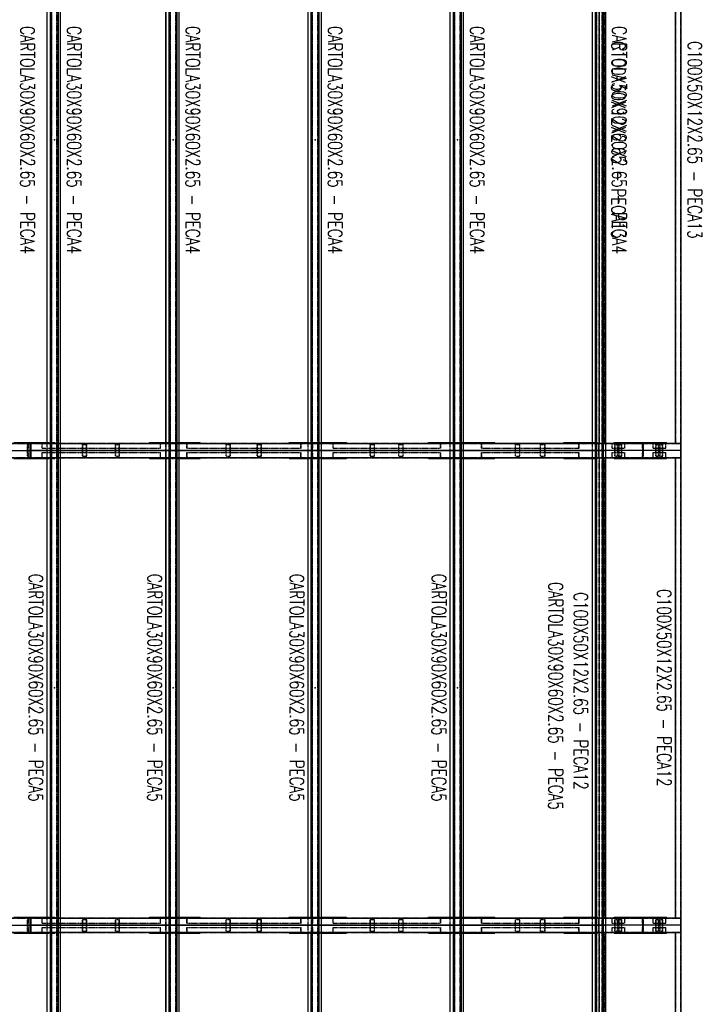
# Model space of a CAD drawing. Header units: feet. Extents: x -13577 to 173285, y -65833 to 34873.
# Tile 60 of 127: x 23670 to 29493, y 15581 to 23986. Entities that reach past the tile are written whole.
import ezdxf
from ezdxf.enums import TextEntityAlignment as Align

# ---------------------------------------------------------------- set-up
doc = ezdxf.new("R2010")
doc.units = ezdxf.units.FT
doc.header["$LTSCALE"] = 10
doc.header["$MEASUREMENT"] = 0
doc.linetypes.add('HIDDEN', pattern=[0.375, 0.25, -0.125])
doc.layers.get('0').update_dxf_attribs({"linetype": 'CONTINUOUS'})
for name, color, linetype in [('FORIR', 4, 'CONTINUOUS'), ('G', 3, 'CONTINUOUS'), ('TR', 6, 'HIDDEN'), ('TXT1', 7, 'CONTINUOUS')]:
    doc.layers.add(name, color=color, linetype=linetype)
doc.styles.add('1', font='romans.shx', dxfattribs={"width": 0.7, "height": 50})

# ---------------------------------------------------------------- blocks, each defined once
blk = doc.blocks.new('3D_INFOM')
blk.add_point((0, 0))
at = {"layer": 'FORIR', "flags": 1}
for tag, p in [('MARK', (7.55, -4.31)), ('NUM_DIS', (7.55, -11.68)), ('NOT_PEZ', (45.73, -11.68)), ('QTA_PEZ', (7.55, -18.55)), ('TIP_PEZ', (45.73, -18.55)), ('TRA_PEZ', (7.55, -26.33)), ('COS_PEZ', (45.73, -26.33)), ('DES_PEZ', (7.55, -33.75))]:
    blk.add_attdef(tag, p, '', height=5, dxfattribs=at)

msp = doc.modelspace()

# ---------------------------------------------------------------- linework, layer by layer
for p, q in [((18913.2, 20308.7), (23763.2, 20308.7)), ((18913.2, 20308.7), (23763.2, 20308.7)), ((22550.7, 20308.7), (23763.2, 20308.7)), ((23763.2, 20308.7), (24975.7, 20308.7)), ((23763.2, 20308.7), (23763.2, 20308.7)), ((23763.2, 20308.7), (28613.2, 20308.7)), ((28613.2, 20308.7), (23763.2, 20308.7)), ((24975.7, 20308.7), (26188.2, 20308.7)), ((24975.7, 20308.7), (24975.7, 20308.7)), ((26188.2, 20308.7), (27400.7, 20308.7)), ((26188.2, 20308.7), (26188.2, 20308.7)), ((27400.7, 20308.7), (28613.2, 20308.7)), ((27400.7, 20308.7), (27400.7, 20308.7)), ((28963.2, 20308.7), (28613.2, 20308.7)), ((29313.2, 20308.7), (28613.2, 20308.7)), ((29313.2, 20308.7), (28613.2, 20308.7)), ((28963.2, 20308.7), (28963.2, 20308.7)), ((29313.2, 20308.7), (28963.2, 20308.7)), ((18913.2, 16256.2), (23763.2, 16256.2)), ((18913.2, 16256.2), (23763.2, 16256.2)), ((22550.7, 16256.2), (23763.2, 16256.2)), ((23763.2, 16256.2), (24975.7, 16256.2)), ((23763.2, 16256.2), (23763.2, 16256.2)), ((23763.2, 16256.2), (28613.2, 16256.2)), ((28613.2, 16256.2), (23763.2, 16256.2)), ((24975.7, 16256.2), (26188.2, 16256.2)), ((24975.7, 16256.2), (24975.7, 16256.2)), ((26188.2, 16256.2), (27400.7, 16256.2)), ((26188.2, 16256.2), (26188.2, 16256.2)), ((27400.7, 16256.2), (28613.2, 16256.2)), ((27400.7, 16256.2), (27400.7, 16256.2)), ((28963.2, 16256.2), (28613.2, 16256.2)), ((29313.2, 16256.2), (28613.2, 16256.2)), ((29313.2, 16256.2), (28613.2, 16256.2)), ((28963.2, 16256.2), (28963.2, 16256.2)), ((29313.2, 16256.2), (28963.2, 16256.2))]:
    msp.add_line(p, q)
at = {"layer": 'G'}
for p, q in [((23940.4, 741.2), (23940.4, 31693.7)), ((24000.1, 741.2), (24000.1, 31693.7)), ((24953.8, 741.2), (24953.8, 31693.7)), ((25013.5, 741.2), (25013.5, 31693.7)), ((26166.3, 741.2), (26166.3, 31693.7)), ((26226, 741.2), (26226, 31693.7)), ((27378.8, 741.2), (27378.8, 31693.7)), ((27438.5, 741.2), (27438.5, 31693.7)), ((28591.3, 741.2), (28591.3, 31693.7)), ((28651, 741.2), (28651, 31693.7)), ((28669.2, 741.2), (28669.2, 31693.7)), ((29313.2, 678.7), (29313.2, 31756.2)), ((23904.6, 20371.2), (23904.6, 25546.2)), ((23904.9, 20371.2), (23904.9, 25546.2)), ((23931.7, 20371.2), (23931.7, 25546.2)), ((24018.2, 20371.2), (24018.2, 25546.2)), ((24918.1, 20371.2), (24918.1, 25546.2)), ((24918.4, 20371.2), (24918.4, 25546.2)), ((24945.2, 20371.2), (24945.2, 25546.2)), ((25031.7, 20371.2), (25031.7, 25546.2)), ((26130.6, 20371.2), (26130.6, 25546.2)), ((26130.9, 20371.2), (26130.9, 25546.2)), ((26157.7, 20371.2), (26157.7, 25546.2)), ((26244.2, 20371.2), (26244.2, 25546.2)), ((27343.1, 20371.2), (27343.1, 25546.2)), ((27343.4, 20371.2), (27343.4, 25546.2)), ((27370.2, 20371.2), (27370.2, 25546.2)), ((27456.7, 20371.2), (27456.7, 25546.2)), ((28555.6, 20371.2), (28555.6, 25546.2)), ((28555.9, 20371.2), (28555.9, 25546.2)), ((28582.7, 20371.2), (28582.7, 25546.2)), ((29263.2, 20368.2), (29263.2, 25549.3)), ((23619.9, 20376.2), (23904.6, 20376.2)), ((23758.3, 20246.2), (23758.3, 20371.2)), ((23758.3, 20371.2), (23768.2, 20371.2)), ((23758.6, 20368.2), (23767.9, 20368.2)), ((23758.6, 20249.2), (23758.6, 20368.2)), ((23758.6, 20368), (23767.9, 20368)), ((23763.2, 20368.2), (23763.2, 20376.2)), ((23763.2, 20249.4), (23763.2, 20368)), ((23767.9, 20249.2), (23767.9, 20368.2)), ((23768.2, 20246.2), (23768.2, 20371.2)), ((24776.2, 20371.2), (24776.2, 20376.2)), ((24776.2, 20376.2), (24918.1, 20376.2)), ((24791.1, 20371.2), (24791.1, 20376.2)), ((25031.7, 20376.2), (25210.7, 20376.2)), ((25210.7, 20371.2), (25210.7, 20376.2)), ((25969.9, 20371.2), (25969.9, 20376.2)), ((25969.9, 20376.2), (26130.6, 20376.2)), ((25984.9, 20371.2), (25984.9, 20376.2)), ((26244.2, 20376.2), (26457.6, 20376.2)), ((26457.6, 20371.2), (26457.6, 20376.2)), ((27157.3, 20371.2), (27157.3, 20376.2)), ((27157.3, 20376.2), (27343.1, 20376.2)), ((27172.2, 20371.2), (27172.2, 20376.2)), ((27438.5, 20371.2), (28613.2, 20371.2)), ((27456.7, 20376.2), (27723.9, 20376.2)), ((27723.9, 20371.2), (27723.9, 20376.2)), ((28310.4, 20371.2), (28310.4, 20376.2)), ((28310.4, 20376.2), (28555.6, 20376.2)), ((28325.4, 20371.2), (28325.4, 20376.2)), ((28669.2, 20371.2), (29313.2, 20371.2)), ((28740.2, 20371.2), (28740.2, 20376.2)), ((28740.2, 20376.2), (29186.2, 20376.2)), ((28990.2, 20371.2), (28990.2, 20376.2)), ((29186.2, 20371.2), (29186.2, 20376.2)), ((29263.2, 20368.2), (29310.2, 20368.2)), ((29310.2, 20249.2), (29310.2, 20368.2)), ((23931.7, 20308.7), (24000.1, 20308.7)), ((24945.2, 20308.7), (25013.5, 20308.7)), ((26157.7, 20308.7), (26226, 20308.7)), ((27370.2, 20308.7), (27438.5, 20308.7)), ((28582.7, 20308.7), (28669.2, 20308.7)), ((23619.9, 20241.2), (23904.6, 20241.2)), ((23758.3, 20246.2), (23768.2, 20246.2)), ((23758.6, 20249.4), (23767.9, 20249.4)), ((23758.6, 20249.2), (23767.9, 20249.2)), ((23763.2, 20241.2), (23763.2, 20249.2)), ((23904.6, 16318.7), (23904.6, 20246.2)), ((23904.9, 16318.7), (23904.9, 20246.2)), ((23931.7, 16318.7), (23931.7, 20246.2)), ((24018.2, 16318.7), (24018.2, 20246.2)), ((24776.2, 20241.2), (24776.2, 20246.2)), ((24776.2, 20241.2), (24918.1, 20241.2)), ((24791.1, 20241.2), (24791.1, 20246.2)), ((24918.1, 16318.7), (24918.1, 20246.2)), ((24918.4, 16318.7), (24918.4, 20246.2)), ((24945.2, 16318.7), (24945.2, 20246.2)), ((25031.7, 16318.7), (25031.7, 20246.2)), ((25031.7, 20241.2), (25210.7, 20241.2)), ((25210.7, 20241.2), (25210.7, 20246.2)), ((25969.9, 20241.2), (25969.9, 20246.2)), ((25969.9, 20241.2), (26130.6, 20241.2)), ((25984.9, 20241.2), (25984.9, 20246.2)), ((26130.6, 16318.7), (26130.6, 20246.2)), ((26130.9, 16318.7), (26130.9, 20246.2)), ((26157.7, 16318.7), (26157.7, 20246.2)), ((26244.2, 16318.7), (26244.2, 20246.2)), ((26244.2, 20241.2), (26457.6, 20241.2)), ((26457.6, 20241.2), (26457.6, 20246.2)), ((27157.3, 20241.2), (27157.3, 20246.2)), ((27157.3, 20241.2), (27343.1, 20241.2)), ((27172.2, 20241.2), (27172.2, 20246.2)), ((27343.1, 16318.7), (27343.1, 20246.2)), ((27343.4, 16318.7), (27343.4, 20246.2)), ((27370.2, 16318.7), (27370.2, 20246.2)), ((27438.5, 20246.2), (28613.2, 20246.2)), ((27456.7, 16318.7), (27456.7, 20246.2)), ((27456.7, 20241.2), (27723.9, 20241.2)), ((27723.9, 20241.2), (27723.9, 20246.2)), ((28310.4, 20241.2), (28310.4, 20246.2)), ((28310.4, 20241.2), (28555.6, 20241.2)), ((28325.4, 20241.2), (28325.4, 20246.2)), ((28555.6, 16318.7), (28555.6, 20246.2)), ((28555.9, 16318.7), (28555.9, 20246.2)), ((28582.7, 16318.7), (28582.7, 20246.2)), ((28669.2, 20246.2), (29313.2, 20246.2)), ((28740.2, 20241.2), (28740.2, 20246.2)), ((28740.2, 20241.2), (29186.2, 20241.2)), ((28990.2, 20241.2), (28990.2, 20246.2)), ((29186.2, 20241.2), (29186.2, 20246.2)), ((29263.2, 16315.7), (29263.2, 20249.2)), ((29263.2, 20249.2), (29310.2, 20249.2)), ((23619.9, 16323.7), (23904.6, 16323.7)), ((23758.3, 16193.7), (23758.3, 16318.7)), ((23758.3, 16318.7), (23768.2, 16318.7)), ((23758.6, 16315.7), (23767.9, 16315.7)), ((23758.6, 16196.7), (23758.6, 16315.7)), ((23758.6, 16315.5), (23767.9, 16315.5)), ((23763.2, 16315.7), (23763.2, 16323.7)), ((23763.2, 16196.9), (23763.2, 16315.5)), ((23767.9, 16196.7), (23767.9, 16315.7)), ((23768.2, 16193.7), (23768.2, 16318.7)), ((24776.2, 16318.7), (24776.2, 16323.7)), ((24776.2, 16323.7), (24918.1, 16323.7)), ((24791.1, 16318.7), (24791.1, 16323.7)), ((25031.7, 16323.7), (25210.7, 16323.7)), ((25210.7, 16318.7), (25210.7, 16323.7)), ((25969.9, 16318.7), (25969.9, 16323.7)), ((25969.9, 16323.7), (26130.6, 16323.7)), ((25984.9, 16318.7), (25984.9, 16323.7)), ((26244.2, 16323.7), (26457.6, 16323.7)), ((26457.6, 16318.7), (26457.6, 16323.7)), ((27157.3, 16318.7), (27157.3, 16323.7)), ((27157.3, 16323.7), (27343.1, 16323.7)), ((27172.2, 16318.7), (27172.2, 16323.7)), ((27438.5, 16318.7), (28613.2, 16318.7)), ((27456.7, 16323.7), (27723.9, 16323.7)), ((27723.9, 16318.7), (27723.9, 16323.7)), ((28310.4, 16318.7), (28310.4, 16323.7)), ((28310.4, 16323.7), (28555.6, 16323.7)), ((28325.4, 16318.7), (28325.4, 16323.7)), ((28669.2, 16318.7), (29313.2, 16318.7)), ((28740.2, 16318.7), (28740.2, 16323.7)), ((28740.2, 16323.7), (29186.2, 16323.7)), ((28990.2, 16318.7), (28990.2, 16323.7)), ((29186.2, 16318.7), (29186.2, 16323.7)), ((29263.2, 16315.7), (29310.2, 16315.7)), ((29310.2, 16196.7), (29310.2, 16315.7)), ((23931.7, 16256.2), (24000.1, 16256.2)), ((24945.2, 16256.2), (25013.5, 16256.2)), ((26157.7, 16256.2), (26226, 16256.2)), ((27370.2, 16256.2), (27438.5, 16256.2)), ((28582.7, 16256.2), (28669.2, 16256.2)), ((23619.9, 16188.7), (23904.6, 16188.7)), ((23758.3, 16193.7), (23768.2, 16193.7)), ((23758.6, 16196.9), (23767.9, 16196.9)), ((23758.6, 16196.7), (23767.9, 16196.7)), ((23763.2, 16188.7), (23763.2, 16196.7)), ((23904.6, 12341.2), (23904.6, 16193.7)), ((23904.9, 12341.2), (23904.9, 16193.7)), ((23931.7, 12341.2), (23931.7, 16193.7)), ((24018.2, 12341.2), (24018.2, 16193.7)), ((24776.2, 16188.7), (24776.2, 16193.7)), ((24776.2, 16188.7), (24918.1, 16188.7)), ((24791.1, 16188.7), (24791.1, 16193.7)), ((24918.1, 12341.2), (24918.1, 16193.7)), ((24918.4, 12341.2), (24918.4, 16193.7)), ((24945.2, 12341.2), (24945.2, 16193.7)), ((25031.7, 12341.2), (25031.7, 16193.7)), ((25031.7, 16188.7), (25210.7, 16188.7)), ((25210.7, 16188.7), (25210.7, 16193.7)), ((25969.9, 16188.7), (25969.9, 16193.7)), ((25969.9, 16188.7), (26130.6, 16188.7)), ((25984.9, 16188.7), (25984.9, 16193.7)), ((26130.6, 12341.2), (26130.6, 16193.7)), ((26130.9, 12341.2), (26130.9, 16193.7)), ((26157.7, 12341.2), (26157.7, 16193.7)), ((26244.2, 12341.2), (26244.2, 16193.7)), ((26244.2, 16188.7), (26457.6, 16188.7)), ((26457.6, 16188.7), (26457.6, 16193.7)), ((27157.3, 16188.7), (27157.3, 16193.7)), ((27157.3, 16188.7), (27343.1, 16188.7)), ((27172.2, 16188.7), (27172.2, 16193.7)), ((27343.1, 12341.2), (27343.1, 16193.7)), ((27343.4, 12341.2), (27343.4, 16193.7)), ((27370.2, 12341.2), (27370.2, 16193.7)), ((27438.5, 16193.7), (28613.2, 16193.7)), ((27456.7, 12341.2), (27456.7, 16193.7)), ((27456.7, 16188.7), (27723.9, 16188.7)), ((27723.9, 16188.7), (27723.9, 16193.7)), ((28310.4, 16188.7), (28310.4, 16193.7)), ((28310.4, 16188.7), (28555.6, 16188.7)), ((28325.4, 16188.7), (28325.4, 16193.7)), ((28555.6, 12341.2), (28555.6, 16193.7)), ((28555.9, 12341.2), (28555.9, 16193.7)), ((28582.7, 12341.2), (28582.7, 16193.7)), ((28669.2, 16193.7), (29313.2, 16193.7)), ((28740.2, 16188.7), (28740.2, 16193.7)), ((28740.2, 16188.7), (29186.2, 16188.7)), ((28990.2, 16188.7), (28990.2, 16193.7)), ((29186.2, 16188.7), (29186.2, 16193.7)), ((29263.2, 12338.2), (29263.2, 16196.7)), ((29263.2, 16196.7), (29310.2, 16196.7))]:
    msp.add_line(p, q, dxfattribs=at)
at = {"layer": 'TR'}
for p, q in [((23934.4, 741.2), (23934.4, 31693.7)), ((23943.1, 741.2), (23943.1, 31693.7)), ((23988.1, 741.2), (23988.1, 31693.7)), ((23991.4, 741.2), (23991.4, 31693.7)), ((23996.7, 741.2), (23996.7, 31693.7)), ((24017.9, 741.2), (24017.9, 31693.7)), ((24947.9, 741.2), (24947.9, 31693.7)), ((24956.6, 741.2), (24956.6, 31693.7)), ((25001.6, 741.2), (25001.6, 31693.7)), ((25004.9, 741.2), (25004.9, 31693.7)), ((25010.2, 741.2), (25010.2, 31693.7)), ((25031.4, 741.2), (25031.4, 31693.7)), ((26160.4, 741.2), (26160.4, 31693.7)), ((26169.1, 741.2), (26169.1, 31693.7)), ((26214.1, 741.2), (26214.1, 31693.7)), ((26217.4, 741.2), (26217.4, 31693.7)), ((26222.7, 741.2), (26222.7, 31693.7)), ((26243.9, 741.2), (26243.9, 31693.7)), ((27372.9, 741.2), (27372.9, 31693.7)), ((27381.6, 741.2), (27381.6, 31693.7)), ((27426.6, 741.2), (27426.6, 31693.7)), ((27429.9, 741.2), (27429.9, 31693.7)), ((27435.2, 741.2), (27435.2, 31693.7)), ((27456.4, 741.2), (27456.4, 31693.7)), ((28585.4, 741.2), (28585.4, 31693.7)), ((28594.1, 741.2), (28594.1, 31693.7)), ((28613.2, 741.2), (28613.2, 31693.7)), ((28639.1, 741.2), (28639.1, 31693.7)), ((28642.4, 741.2), (28642.4, 31693.7)), ((28647.7, 741.2), (28647.7, 31693.7)), ((28668.9, 741.2), (28668.9, 31693.7)), ((28615.9, 20371.2), (28615.9, 25546.2)), ((28660.6, 20371.2), (28660.6, 25546.2)), ((28663.2, 20371.2), (28663.2, 25546.2)), ((29265.9, 20371.2), (29265.9, 25546.2)), ((29310.6, 20371.2), (29310.6, 25546.2)), ((18263.2, 20368.2), (23758.6, 20368.2)), ((20085.9, 20371.2), (23758.3, 20371.2)), ((23736.2, 20371.2), (23736.2, 20376.2)), ((23736.2, 20258.7), (23736.2, 20358.7)), ((23736.2, 20358.7), (23741.2, 20358.7)), ((23741.2, 20246.2), (23741.2, 20371.2)), ((23744.4, 20368), (23758.6, 20368)), ((23744.4, 20327.2), (23744.4, 20368)), ((23763.2, 20368), (23763.2, 20368.2)), ((23767.9, 20368.2), (29263.2, 20368.2)), ((23767.9, 20368), (23785.2, 20368)), ((23768.2, 20371.2), (27438.5, 20371.2)), ((23785.2, 20368), (23785.2, 20371.2)), ((23790.2, 20371.2), (23790.2, 20376.2)), ((23861.1, 20327.2), (23861.1, 20371.2)), ((23862.8, 20368), (24894, 20368)), ((23862.8, 20327.2), (23862.8, 20368)), ((23884.6, 20368), (23884.6, 20371.2)), ((23904.6, 20376.2), (23974.2, 20376.2)), ((23904.6, 20246.2), (23904.6, 20371.2)), ((23904.9, 20246.2), (23904.9, 20371.2)), ((23912.5, 20371.2), (23912.5, 20376.2)), ((23915.5, 20371.2), (23915.5, 20376.2)), ((23931.7, 20246.2), (23931.7, 20371.2)), ((23974.2, 20371.2), (23974.2, 20376.2)), ((24018.2, 20246.2), (24018.2, 20371.2)), ((24206.2, 20258.7), (24206.2, 20358.7)), ((24206.2, 20358.7), (24242.7, 20358.7)), ((24208.9, 20258.7), (24208.9, 20358.7)), ((24240.1, 20258.7), (24240.1, 20358.7)), ((24242.7, 20258.7), (24242.7, 20358.7)), ((24486.3, 20258.7), (24486.3, 20358.7)), ((24486.3, 20358.7), (24522.8, 20358.7)), ((24489, 20258.7), (24489, 20358.7)), ((24520.1, 20258.7), (24520.1, 20358.7)), ((24522.8, 20258.7), (24522.8, 20358.7)), ((24870.6, 20327.2), (24870.6, 20371.2)), ((24872.3, 20327.2), (24872.3, 20368)), ((24894, 20368), (24894, 20371.2)), ((24918.1, 20376.2), (25031.7, 20376.2)), ((24918.1, 20246.2), (24918.1, 20371.2)), ((24918.4, 20246.2), (24918.4, 20371.2)), ((24945.2, 20246.2), (24945.2, 20371.2)), ((24945.7, 20371.2), (24945.7, 20376.2)), ((24948.7, 20258.7), (24948.7, 20358.7)), ((24948.7, 20358.7), (24953.7, 20358.7)), ((24953.7, 20246.2), (24953.7, 20371.2)), ((24956.9, 20368), (24997.7, 20368)), ((24956.9, 20327.2), (24956.9, 20368)), ((24997.7, 20368), (24997.7, 20371.2)), ((25005.1, 20371.2), (25005.1, 20376.2)), ((25020, 20371.2), (25020, 20376.2)), ((25031.7, 20246.2), (25031.7, 20371.2)), ((25096.7, 20327.2), (25096.7, 20371.2)), ((25098.2, 20368), (26089.3, 20368)), ((25098.2, 20327.2), (25098.2, 20368)), ((25117.3, 20368), (25117.3, 20371.2)), ((25430.2, 20258.7), (25430.2, 20358.7)), ((25430.2, 20358.7), (25467.8, 20358.7)), ((25432.5, 20258.7), (25432.5, 20358.7)), ((25465.5, 20258.7), (25465.5, 20358.7)), ((25467.8, 20258.7), (25467.8, 20358.7)), ((25695.2, 20258.7), (25695.2, 20358.7)), ((25695.2, 20358.7), (25732.9, 20358.7)), ((25697.6, 20258.7), (25697.6, 20358.7)), ((25730.6, 20258.7), (25730.6, 20358.7)), ((25732.9, 20258.7), (25732.9, 20358.7)), ((26068.7, 20327.2), (26068.7, 20371.2)), ((26070.2, 20327.2), (26070.2, 20368)), ((26089.3, 20368), (26089.3, 20371.2)), ((26130.6, 20376.2), (26244.2, 20376.2)), ((26130.6, 20246.2), (26130.6, 20371.2)), ((26130.9, 20246.2), (26130.9, 20371.2)), ((26161.2, 20258.7), (26161.2, 20358.7)), ((26161.2, 20358.7), (26166.2, 20358.7)), ((26166.2, 20246.2), (26166.2, 20371.2)), ((26169.4, 20327.2), (26169.4, 20368)), ((26169.4, 20368), (26210.2, 20368)), ((26210.2, 20368), (26210.2, 20371.2)), ((26218.7, 20371.2), (26218.7, 20376.2)), ((26233.6, 20371.2), (26233.6, 20376.2)), ((26244.2, 20246.2), (26244.2, 20371.2)), ((26343.4, 20327.2), (26343.4, 20371.2)), ((26344.6, 20368), (27277.6, 20368)), ((26344.6, 20327.2), (26344.6, 20368)), ((26360.7, 20368), (26360.7, 20371.2)), ((26659.3, 20258.7), (26659.3, 20358.7)), ((26659.3, 20358.7), (26698, 20358.7)), ((26661.2, 20258.7), (26661.2, 20358.7)), ((26696, 20258.7), (26696, 20358.7)), ((26698, 20258.7), (26698, 20358.7)), ((26903.6, 20258.7), (26903.6, 20358.7)), ((26903.6, 20358.7), (26942.4, 20358.7)), ((26905.6, 20258.7), (26905.6, 20358.7)), ((26940.4, 20258.7), (26940.4, 20358.7)), ((26942.4, 20258.7), (26942.4, 20358.7)), ((27260.2, 20327.2), (27260.2, 20371.2)), ((27261.5, 20327.2), (27261.5, 20368)), ((27277.6, 20368), (27277.6, 20371.2)), ((27343.1, 20376.2), (27456.7, 20376.2)), ((27343.1, 20246.2), (27343.1, 20371.2)), ((27343.4, 20246.2), (27343.4, 20371.2)), ((27370.2, 20246.2), (27370.2, 20371.2)), ((27373.7, 20258.7), (27373.7, 20358.7)), ((27373.7, 20358.7), (27378.7, 20358.7)), ((27373.9, 20371.2), (27373.9, 20376.2)), ((27378.7, 20246.2), (27378.7, 20371.2)), ((27381.9, 20368), (27422.7, 20368)), ((27381.9, 20327.2), (27381.9, 20368)), ((27422.7, 20368), (27422.7, 20371.2)), ((27430.9, 20371.2), (27430.9, 20376.2)), ((27445.8, 20371.2), (27445.8, 20376.2)), ((27456.7, 20246.2), (27456.7, 20371.2)), ((27610.1, 20327.2), (27610.1, 20371.2)), ((27611.1, 20368), (28454.9, 20368)), ((27611.1, 20327.2), (27611.1, 20368)), ((27623.9, 20368), (27623.9, 20371.2)), ((27898.2, 20258.7), (27898.2, 20358.7)), ((27898.2, 20358.7), (27937.8, 20358.7)), ((27899.8, 20258.7), (27899.8, 20358.7)), ((27936.2, 20258.7), (27936.2, 20358.7)), ((27937.8, 20258.7), (27937.8, 20358.7)), ((28111.9, 20258.7), (28111.9, 20358.7)), ((28111.9, 20358.7), (28151.4, 20358.7)), ((28113.4, 20258.7), (28113.4, 20358.7)), ((28149.9, 20258.7), (28149.9, 20358.7)), ((28151.4, 20258.7), (28151.4, 20358.7)), ((28441.1, 20327.2), (28441.1, 20371.2)), ((28442.1, 20327.2), (28442.1, 20368)), ((28454.9, 20368), (28454.9, 20371.2)), ((28555.6, 20376.2), (28599, 20376.2)), ((28555.6, 20246.2), (28555.6, 20371.2)), ((28555.9, 20246.2), (28555.9, 20371.2)), ((28563.2, 20368.2), (28563.2, 20371.2)), ((28582.7, 20246.2), (28582.7, 20371.2)), ((28584.1, 20371.2), (28584.1, 20376.2)), ((28599, 20371.2), (28599, 20376.2)), ((28609.3, 20368.2), (28609.3, 20371.2)), ((28610.2, 20249.2), (28610.2, 20368.2)), ((28613.2, 20371.2), (28669.2, 20371.2)), ((28613.9, 20249.2), (28613.9, 20368.2)), ((28614.2, 20246.2), (28614.2, 20371.2)), ((28723.1, 20327.2), (28723.1, 20371.2)), ((28724.7, 20368), (28853.4, 20368)), ((28724.7, 20327.2), (28724.7, 20368)), ((28744.9, 20368), (28744.9, 20371.2)), ((28746.6, 20258.7), (28746.6, 20358.7)), ((28746.6, 20358.7), (28805.6, 20358.7)), ((28749.1, 20258.7), (28749.1, 20358.7)), ((28768.3, 20258.7), (28768.3, 20358.7)), ((28770.8, 20258.7), (28770.8, 20358.7)), ((28781.4, 20258.7), (28781.4, 20358.7)), ((28783.8, 20258.7), (28783.8, 20358.7)), ((28803.1, 20258.7), (28803.1, 20358.7)), ((28805.6, 20258.7), (28805.6, 20358.7)), ((28831.6, 20327.2), (28831.6, 20371.2)), ((28833.2, 20327.2), (28833.2, 20368)), ((28853.4, 20368), (28853.4, 20371.2)), ((28936.2, 20371.2), (28936.2, 20376.2)), ((28941.2, 20368), (28941.2, 20371.2)), ((28941.2, 20368), (28982, 20368)), ((28982, 20327.2), (28982, 20368)), ((28985.2, 20246.2), (28985.2, 20371.2)), ((28985.2, 20358.7), (28990.2, 20358.7)), ((28990.2, 20258.7), (28990.2, 20358.7)), ((29073.1, 20327.2), (29073.1, 20371.2)), ((29074.7, 20368), (29203.4, 20368)), ((29074.7, 20327.2), (29074.7, 20368)), ((29094.9, 20368), (29094.9, 20371.2)), ((29096.6, 20258.7), (29096.6, 20358.7)), ((29096.6, 20358.7), (29155.6, 20358.7)), ((29099.1, 20258.7), (29099.1, 20358.7)), ((29118.3, 20258.7), (29118.3, 20358.7)), ((29120.8, 20258.7), (29120.8, 20358.7)), ((29131.4, 20258.7), (29131.4, 20358.7)), ((29133.8, 20258.7), (29133.8, 20358.7)), ((29153.1, 20258.7), (29153.1, 20358.7)), ((29155.6, 20258.7), (29155.6, 20358.7)), ((29181.6, 20327.2), (29181.6, 20371.2)), ((29183.2, 20327.2), (29183.2, 20368)), ((29203.4, 20368), (29203.4, 20371.2)), ((29310.2, 20368.2), (29313.2, 20368.2)), ((23736.2, 20258.7), (23741.2, 20258.7)), ((23741.2, 20327.2), (23744.4, 20327.2)), ((23741.2, 20290.2), (23744.4, 20290.2)), ((23744.4, 20249.4), (23744.4, 20290.2)), ((23861.1, 20327.2), (24872.3, 20327.2)), ((23861.1, 20290.2), (24872.3, 20290.2)), ((23861.1, 20246.2), (23861.1, 20290.2)), ((23862.8, 20249.4), (23862.8, 20290.2)), ((23904.6, 20308.7), (23931.7, 20308.7)), ((24000.1, 20308.7), (24018.2, 20308.7)), ((24206.2, 20258.7), (24242.7, 20258.7)), ((24486.3, 20258.7), (24522.8, 20258.7)), ((24870.6, 20246.2), (24870.6, 20290.2)), ((24872.3, 20249.4), (24872.3, 20290.2)), ((24918.1, 20308.7), (24945.2, 20308.7)), ((24948.7, 20258.7), (24953.7, 20258.7)), ((24953.7, 20327.2), (24956.9, 20327.2)), ((24953.7, 20290.2), (24956.9, 20290.2)), ((24956.9, 20249.4), (24956.9, 20290.2)), ((25013.5, 20308.7), (25031.7, 20308.7)), ((25096.7, 20327.2), (26070.2, 20327.2)), ((25096.7, 20246.2), (25096.7, 20290.2)), ((25096.7, 20290.2), (26070.2, 20290.2)), ((25098.2, 20249.4), (25098.2, 20290.2)), ((25430.2, 20258.7), (25467.8, 20258.7)), ((25695.2, 20258.7), (25732.9, 20258.7)), ((26068.7, 20246.2), (26068.7, 20290.2)), ((26070.2, 20249.4), (26070.2, 20290.2)), ((26130.6, 20308.7), (26157.7, 20308.7)), ((26161.2, 20258.7), (26166.2, 20258.7)), ((26166.2, 20327.2), (26169.4, 20327.2)), ((26166.2, 20290.2), (26169.4, 20290.2)), ((26169.4, 20249.4), (26169.4, 20290.2)), ((26226, 20308.7), (26244.2, 20308.7)), ((26343.4, 20327.2), (27261.5, 20327.2)), ((26343.4, 20290.2), (27261.5, 20290.2)), ((26343.4, 20246.2), (26343.4, 20290.2)), ((26344.6, 20249.4), (26344.6, 20290.2)), ((26659.3, 20258.7), (26698, 20258.7)), ((26903.6, 20258.7), (26942.4, 20258.7)), ((27260.2, 20246.2), (27260.2, 20290.2)), ((27261.5, 20249.4), (27261.5, 20290.2)), ((27343.1, 20308.7), (27370.2, 20308.7)), ((27373.7, 20258.7), (27378.7, 20258.7)), ((27378.7, 20327.2), (27381.9, 20327.2)), ((27378.7, 20290.2), (27381.9, 20290.2)), ((27381.9, 20249.4), (27381.9, 20290.2)), ((27438.5, 20308.7), (27456.7, 20308.7)), ((27610.1, 20327.2), (28442.1, 20327.2)), ((27610.1, 20246.2), (27610.1, 20290.2)), ((27610.1, 20290.2), (28442.1, 20290.2)), ((27611.1, 20249.4), (27611.1, 20290.2)), ((27898.2, 20258.7), (27937.8, 20258.7)), ((28111.9, 20258.7), (28151.4, 20258.7)), ((28441.1, 20246.2), (28441.1, 20290.2)), ((28442.1, 20249.4), (28442.1, 20290.2)), ((28555.6, 20308.7), (28582.7, 20308.7)), ((28723.1, 20327.2), (28833.2, 20327.2)), ((28723.1, 20246.2), (28723.1, 20290.2)), ((28723.1, 20290.2), (28833.2, 20290.2)), ((28724.7, 20249.4), (28724.7, 20290.2)), ((28746.6, 20258.7), (28805.6, 20258.7)), ((28831.6, 20246.2), (28831.6, 20290.2)), ((28833.2, 20249.4), (28833.2, 20290.2)), ((28982, 20327.2), (28985.2, 20327.2)), ((28982, 20290.2), (28985.2, 20290.2)), ((28982, 20249.4), (28982, 20290.2)), ((28985.2, 20258.7), (28990.2, 20258.7)), ((29073.1, 20327.2), (29183.2, 20327.2)), ((29073.1, 20246.2), (29073.1, 20290.2)), ((29073.1, 20290.2), (29183.2, 20290.2)), ((29074.7, 20249.4), (29074.7, 20290.2)), ((29096.6, 20258.7), (29155.6, 20258.7)), ((29181.6, 20246.2), (29181.6, 20290.2)), ((29183.2, 20249.4), (29183.2, 20290.2)), ((18263.2, 20249.2), (23758.6, 20249.2)), ((20085.9, 20246.2), (23758.3, 20246.2)), ((23736.2, 20241.2), (23736.2, 20246.2)), ((23744.4, 20249.4), (23758.6, 20249.4)), ((23763.2, 20249.4), (23763.2, 20249.2)), ((23767.9, 20249.4), (23785.2, 20249.4)), ((23767.9, 20249.2), (29263.2, 20249.2)), ((23768.2, 20246.2), (27438.5, 20246.2)), ((23785.2, 20246.2), (23785.2, 20249.4)), ((23790.2, 20241.2), (23790.2, 20246.2)), ((23862.8, 20249.4), (24894, 20249.4)), ((23884.6, 20246.2), (23884.6, 20249.4)), ((23904.6, 20241.2), (23974.2, 20241.2)), ((23912.5, 20241.2), (23912.5, 20246.2)), ((23915.5, 20241.2), (23915.5, 20246.2)), ((23974.2, 20241.2), (23974.2, 20246.2)), ((24894, 20246.2), (24894, 20249.4)), ((24918.1, 20241.2), (25031.7, 20241.2)), ((24945.7, 20241.2), (24945.7, 20246.2)), ((24956.9, 20249.4), (24997.7, 20249.4)), ((24997.7, 20246.2), (24997.7, 20249.4)), ((25005.1, 20241.2), (25005.1, 20246.2)), ((25020, 20241.2), (25020, 20246.2)), ((25098.2, 20249.4), (26089.3, 20249.4)), ((25117.3, 20246.2), (25117.3, 20249.4)), ((26089.3, 20246.2), (26089.3, 20249.4)), ((26130.6, 20241.2), (26244.2, 20241.2)), ((26169.4, 20249.4), (26210.2, 20249.4)), ((26210.2, 20246.2), (26210.2, 20249.4)), ((26218.7, 20241.2), (26218.7, 20246.2)), ((26233.6, 20241.2), (26233.6, 20246.2)), ((26344.6, 20249.4), (27277.6, 20249.4)), ((26360.7, 20246.2), (26360.7, 20249.4)), ((27277.6, 20246.2), (27277.6, 20249.4)), ((27343.1, 20241.2), (27456.7, 20241.2)), ((27373.9, 20241.2), (27373.9, 20246.2)), ((27381.9, 20249.4), (27422.7, 20249.4)), ((27422.7, 20246.2), (27422.7, 20249.4)), ((27430.9, 20241.2), (27430.9, 20246.2)), ((27445.8, 20241.2), (27445.8, 20246.2)), ((27611.1, 20249.4), (28454.9, 20249.4)), ((27623.9, 20246.2), (27623.9, 20249.4)), ((28454.9, 20246.2), (28454.9, 20249.4)), ((28555.6, 20241.2), (28599, 20241.2)), ((28563.2, 20246.2), (28563.2, 20249.2)), ((28584.1, 20241.2), (28584.1, 20246.2)), ((28599, 20241.2), (28599, 20246.2)), ((28609.3, 20246.2), (28609.3, 20249.2)), ((28613.2, 20246.2), (28669.2, 20246.2)), ((28615.9, 16318.7), (28615.9, 20246.2)), ((28660.6, 16318.7), (28660.6, 20246.2)), ((28663.2, 16318.7), (28663.2, 20246.2)), ((28724.7, 20249.4), (28853.4, 20249.4)), ((28744.9, 20246.2), (28744.9, 20249.4)), ((28853.4, 20246.2), (28853.4, 20249.4)), ((28936.2, 20241.2), (28936.2, 20246.2)), ((28941.2, 20246.2), (28941.2, 20249.4)), ((28941.2, 20249.4), (28982, 20249.4)), ((29074.7, 20249.4), (29203.4, 20249.4)), ((29094.9, 20246.2), (29094.9, 20249.4)), ((29203.4, 20246.2), (29203.4, 20249.4)), ((29265.9, 16318.7), (29265.9, 20246.2)), ((29310.2, 20249.2), (29313.2, 20249.2)), ((29310.6, 16318.7), (29310.6, 20246.2)), ((18263.2, 16315.7), (23758.6, 16315.7)), ((20085.9, 16318.7), (23758.3, 16318.7)), ((23736.2, 16318.7), (23736.2, 16323.7)), ((23736.2, 16206.2), (23736.2, 16306.2)), ((23736.2, 16306.2), (23741.2, 16306.2)), ((23741.2, 16193.7), (23741.2, 16318.7)), ((23744.4, 16315.5), (23758.6, 16315.5)), ((23744.4, 16274.7), (23744.4, 16315.5)), ((23763.2, 16315.5), (23763.2, 16315.7)), ((23767.9, 16315.7), (29263.2, 16315.7)), ((23767.9, 16315.5), (23785.2, 16315.5)), ((23768.2, 16318.7), (27438.5, 16318.7)), ((23785.2, 16315.5), (23785.2, 16318.7)), ((23790.2, 16318.7), (23790.2, 16323.7)), ((23861.1, 16274.7), (23861.1, 16318.7)), ((23862.8, 16274.7), (23862.8, 16315.5)), ((23862.8, 16315.5), (24894, 16315.5)), ((23884.6, 16315.5), (23884.6, 16318.7)), ((23904.6, 16323.7), (23974.2, 16323.7)), ((23904.6, 16193.7), (23904.6, 16318.7)), ((23904.9, 16193.7), (23904.9, 16318.7)), ((23912.5, 16318.7), (23912.5, 16323.7)), ((23915.5, 16318.7), (23915.5, 16323.7)), ((23931.7, 16193.7), (23931.7, 16318.7)), ((23974.2, 16318.7), (23974.2, 16323.7)), ((24018.2, 16193.7), (24018.2, 16318.7)), ((24206.2, 16206.2), (24206.2, 16306.2)), ((24206.2, 16306.2), (24242.7, 16306.2)), ((24208.9, 16206.2), (24208.9, 16306.2)), ((24240.1, 16206.2), (24240.1, 16306.2)), ((24242.7, 16206.2), (24242.7, 16306.2)), ((24486.3, 16206.2), (24486.3, 16306.2)), ((24486.3, 16306.2), (24522.8, 16306.2)), ((24489, 16206.2), (24489, 16306.2)), ((24520.1, 16206.2), (24520.1, 16306.2)), ((24522.8, 16206.2), (24522.8, 16306.2)), ((24870.6, 16274.7), (24870.6, 16318.7)), ((24872.3, 16274.7), (24872.3, 16315.5)), ((24894, 16315.5), (24894, 16318.7)), ((24918.1, 16323.7), (25031.7, 16323.7)), ((24918.1, 16193.7), (24918.1, 16318.7)), ((24918.4, 16193.7), (24918.4, 16318.7)), ((24945.2, 16193.7), (24945.2, 16318.7)), ((24945.7, 16318.7), (24945.7, 16323.7)), ((24948.7, 16206.2), (24948.7, 16306.2)), ((24948.7, 16306.2), (24953.7, 16306.2)), ((24953.7, 16193.7), (24953.7, 16318.7)), ((24956.9, 16274.7), (24956.9, 16315.5)), ((24956.9, 16315.5), (24997.7, 16315.5)), ((24997.7, 16315.5), (24997.7, 16318.7)), ((25005.1, 16318.7), (25005.1, 16323.7)), ((25020, 16318.7), (25020, 16323.7)), ((25031.7, 16193.7), (25031.7, 16318.7)), ((25096.7, 16274.7), (25096.7, 16318.7)), ((25098.2, 16274.7), (25098.2, 16315.5)), ((25098.2, 16315.5), (26089.3, 16315.5)), ((25117.3, 16315.5), (25117.3, 16318.7)), ((25430.2, 16306.2), (25467.8, 16306.2)), ((25430.2, 16206.2), (25430.2, 16306.2)), ((25432.5, 16206.2), (25432.5, 16306.2)), ((25465.5, 16206.2), (25465.5, 16306.2)), ((25467.8, 16206.2), (25467.8, 16306.2)), ((25695.2, 16206.2), (25695.2, 16306.2)), ((25695.2, 16306.2), (25732.9, 16306.2)), ((25697.6, 16206.2), (25697.6, 16306.2)), ((25730.6, 16206.2), (25730.6, 16306.2)), ((25732.9, 16206.2), (25732.9, 16306.2)), ((26068.7, 16274.7), (26068.7, 16318.7)), ((26070.2, 16274.7), (26070.2, 16315.5)), ((26089.3, 16315.5), (26089.3, 16318.7)), ((26130.6, 16323.7), (26244.2, 16323.7)), ((26130.6, 16193.7), (26130.6, 16318.7)), ((26130.9, 16193.7), (26130.9, 16318.7)), ((26161.2, 16206.2), (26161.2, 16306.2)), ((26161.2, 16306.2), (26166.2, 16306.2)), ((26166.2, 16193.7), (26166.2, 16318.7)), ((26169.4, 16274.7), (26169.4, 16315.5)), ((26169.4, 16315.5), (26210.2, 16315.5)), ((26210.2, 16315.5), (26210.2, 16318.7)), ((26218.7, 16318.7), (26218.7, 16323.7)), ((26233.6, 16318.7), (26233.6, 16323.7)), ((26244.2, 16193.7), (26244.2, 16318.7)), ((26343.4, 16274.7), (26343.4, 16318.7)), ((26344.6, 16274.7), (26344.6, 16315.5)), ((26344.6, 16315.5), (27277.6, 16315.5)), ((26360.7, 16315.5), (26360.7, 16318.7)), ((26659.3, 16206.2), (26659.3, 16306.2)), ((26659.3, 16306.2), (26698, 16306.2)), ((26661.2, 16206.2), (26661.2, 16306.2)), ((26696, 16206.2), (26696, 16306.2)), ((26698, 16206.2), (26698, 16306.2)), ((26903.6, 16206.2), (26903.6, 16306.2)), ((26903.6, 16306.2), (26942.4, 16306.2)), ((26905.6, 16206.2), (26905.6, 16306.2)), ((26940.4, 16206.2), (26940.4, 16306.2)), ((26942.4, 16206.2), (26942.4, 16306.2)), ((27260.2, 16274.7), (27260.2, 16318.7)), ((27261.5, 16274.7), (27261.5, 16315.5)), ((27277.6, 16315.5), (27277.6, 16318.7)), ((27343.1, 16323.7), (27456.7, 16323.7)), ((27343.1, 16193.7), (27343.1, 16318.7)), ((27343.4, 16193.7), (27343.4, 16318.7)), ((27370.2, 16193.7), (27370.2, 16318.7)), ((27373.7, 16306.2), (27378.7, 16306.2)), ((27373.7, 16206.2), (27373.7, 16306.2)), ((27373.9, 16318.7), (27373.9, 16323.7)), ((27378.7, 16193.7), (27378.7, 16318.7)), ((27381.9, 16315.5), (27422.7, 16315.5)), ((27381.9, 16274.7), (27381.9, 16315.5)), ((27422.7, 16315.5), (27422.7, 16318.7)), ((27430.9, 16318.7), (27430.9, 16323.7)), ((27445.8, 16318.7), (27445.8, 16323.7)), ((27456.7, 16193.7), (27456.7, 16318.7)), ((27610.1, 16274.7), (27610.1, 16318.7)), ((27611.1, 16274.7), (27611.1, 16315.5)), ((27611.1, 16315.5), (28454.9, 16315.5)), ((27623.9, 16315.5), (27623.9, 16318.7)), ((27898.2, 16306.2), (27937.8, 16306.2)), ((27898.2, 16206.2), (27898.2, 16306.2)), ((27899.8, 16206.2), (27899.8, 16306.2)), ((27936.2, 16206.2), (27936.2, 16306.2)), ((27937.8, 16206.2), (27937.8, 16306.2)), ((28111.9, 16306.2), (28151.4, 16306.2)), ((28111.9, 16206.2), (28111.9, 16306.2)), ((28113.4, 16206.2), (28113.4, 16306.2)), ((28149.9, 16206.2), (28149.9, 16306.2)), ((28151.4, 16206.2), (28151.4, 16306.2)), ((28441.1, 16274.7), (28441.1, 16318.7)), ((28442.1, 16274.7), (28442.1, 16315.5)), ((28454.9, 16315.5), (28454.9, 16318.7)), ((28555.6, 16323.7), (28599, 16323.7)), ((28555.6, 16193.7), (28555.6, 16318.7)), ((28555.9, 16193.7), (28555.9, 16318.7)), ((28563.2, 16315.7), (28563.2, 16318.7)), ((28582.7, 16193.7), (28582.7, 16318.7)), ((28584.1, 16318.7), (28584.1, 16323.7)), ((28599, 16318.7), (28599, 16323.7)), ((28609.3, 16315.7), (28609.3, 16318.7)), ((28610.2, 16196.7), (28610.2, 16315.7)), ((28613.2, 16318.7), (28669.2, 16318.7)), ((28613.9, 16196.7), (28613.9, 16315.7)), ((28614.2, 16256.2), (28614.2, 16318.7)), ((28723.1, 16274.7), (28723.1, 16318.7)), ((28724.7, 16274.7), (28724.7, 16315.5)), ((28724.7, 16315.5), (28853.4, 16315.5)), ((28744.9, 16315.5), (28744.9, 16318.7)), ((28746.6, 16206.2), (28746.6, 16306.2)), ((28746.6, 16306.2), (28805.6, 16306.2)), ((28749.1, 16206.2), (28749.1, 16306.2)), ((28768.3, 16206.2), (28768.3, 16306.2)), ((28770.8, 16206.2), (28770.8, 16306.2)), ((28781.4, 16206.2), (28781.4, 16306.2)), ((28783.8, 16206.2), (28783.8, 16306.2)), ((28803.1, 16206.2), (28803.1, 16306.2)), ((28805.6, 16206.2), (28805.6, 16306.2)), ((28831.6, 16274.7), (28831.6, 16318.7)), ((28833.2, 16274.7), (28833.2, 16315.5)), ((28853.4, 16315.5), (28853.4, 16318.7)), ((28936.2, 16318.7), (28936.2, 16323.7)), ((28941.2, 16315.5), (28941.2, 16318.7)), ((28941.2, 16315.5), (28982, 16315.5)), ((28982, 16274.7), (28982, 16315.5)), ((28985.2, 16193.7), (28985.2, 16318.7)), ((28985.2, 16306.2), (28990.2, 16306.2)), ((28990.2, 16206.2), (28990.2, 16306.2)), ((29073.1, 16274.7), (29073.1, 16318.7)), ((29074.7, 16274.7), (29074.7, 16315.5)), ((29074.7, 16315.5), (29203.4, 16315.5)), ((29094.9, 16315.5), (29094.9, 16318.7)), ((29096.6, 16306.2), (29155.6, 16306.2)), ((29096.6, 16206.2), (29096.6, 16306.2)), ((29099.1, 16206.2), (29099.1, 16306.2)), ((29118.3, 16206.2), (29118.3, 16306.2)), ((29120.8, 16206.2), (29120.8, 16306.2)), ((29131.4, 16206.2), (29131.4, 16306.2)), ((29133.8, 16206.2), (29133.8, 16306.2)), ((29153.1, 16206.2), (29153.1, 16306.2)), ((29155.6, 16206.2), (29155.6, 16306.2)), ((29181.6, 16274.7), (29181.6, 16318.7)), ((29183.2, 16274.7), (29183.2, 16315.5)), ((29203.4, 16315.5), (29203.4, 16318.7)), ((29310.2, 16315.7), (29313.2, 16315.7)), ((29313.2, 16318.7), (29313.2, 16318.7)), ((23741.2, 16274.7), (23744.4, 16274.7)), ((23741.2, 16237.7), (23744.4, 16237.7)), ((23744.4, 16196.9), (23744.4, 16237.7)), ((23861.1, 16274.7), (24872.3, 16274.7)), ((23861.1, 16237.7), (24872.3, 16237.7)), ((23861.1, 16193.7), (23861.1, 16237.7)), ((23862.8, 16196.9), (23862.8, 16237.7)), ((23904.6, 16256.2), (23931.7, 16256.2)), ((24000.1, 16256.2), (24018.2, 16256.2)), ((24870.6, 16193.7), (24870.6, 16237.7)), ((24872.3, 16196.9), (24872.3, 16237.7)), ((24918.1, 16256.2), (24945.2, 16256.2)), ((24953.7, 16274.7), (24956.9, 16274.7)), ((24953.7, 16237.7), (24956.9, 16237.7)), ((24956.9, 16196.9), (24956.9, 16237.7)), ((25013.5, 16256.2), (25031.7, 16256.2)), ((25096.7, 16274.7), (26070.2, 16274.7)), ((25096.7, 16237.7), (26070.2, 16237.7)), ((25096.7, 16193.7), (25096.7, 16237.7)), ((25098.2, 16196.9), (25098.2, 16237.7)), ((26068.7, 16193.7), (26068.7, 16237.7)), ((26070.2, 16196.9), (26070.2, 16237.7)), ((26130.6, 16256.2), (26157.7, 16256.2)), ((26166.2, 16274.7), (26169.4, 16274.7)), ((26166.2, 16237.7), (26169.4, 16237.7)), ((26169.4, 16196.9), (26169.4, 16237.7)), ((26226, 16256.2), (26244.2, 16256.2)), ((26343.4, 16274.7), (27261.5, 16274.7)), ((26343.4, 16237.7), (27261.5, 16237.7)), ((26343.4, 16193.7), (26343.4, 16237.7)), ((26344.6, 16196.9), (26344.6, 16237.7)), ((27260.2, 16193.7), (27260.2, 16237.7)), ((27261.5, 16196.9), (27261.5, 16237.7)), ((27343.1, 16256.2), (27370.2, 16256.2)), ((27378.7, 16274.7), (27381.9, 16274.7)), ((27378.7, 16237.7), (27381.9, 16237.7)), ((27381.9, 16196.9), (27381.9, 16237.7)), ((27438.5, 16256.2), (27456.7, 16256.2)), ((27610.1, 16274.7), (28442.1, 16274.7)), ((27610.1, 16237.7), (28442.1, 16237.7)), ((27610.1, 16193.7), (27610.1, 16237.7)), ((27611.1, 16196.9), (27611.1, 16237.7)), ((28441.1, 16193.7), (28441.1, 16237.7)), ((28442.1, 16196.9), (28442.1, 16237.7)), ((28555.6, 16256.2), (28582.7, 16256.2)), ((28614.2, 16193.7), (28614.2, 16256.2)), ((28723.1, 16274.7), (28833.2, 16274.7)), ((28723.1, 16193.7), (28723.1, 16237.7)), ((28723.1, 16237.7), (28833.2, 16237.7)), ((28724.7, 16196.9), (28724.7, 16237.7)), ((28831.6, 16193.7), (28831.6, 16237.7)), ((28833.2, 16196.9), (28833.2, 16237.7)), ((28982, 16274.7), (28985.2, 16274.7)), ((28982, 16237.7), (28985.2, 16237.7)), ((28982, 16196.9), (28982, 16237.7)), ((29073.1, 16274.7), (29183.2, 16274.7)), ((29073.1, 16237.7), (29183.2, 16237.7)), ((29073.1, 16193.7), (29073.1, 16237.7)), ((29074.7, 16196.9), (29074.7, 16237.7)), ((29181.6, 16193.7), (29181.6, 16237.7)), ((29183.2, 16196.9), (29183.2, 16237.7)), ((18263.2, 16196.7), (23758.6, 16196.7)), ((20085.9, 16193.7), (23758.3, 16193.7)), ((23736.2, 16206.2), (23741.2, 16206.2)), ((23736.2, 16188.7), (23736.2, 16193.7)), ((23744.4, 16196.9), (23758.6, 16196.9)), ((23763.2, 16196.9), (23763.2, 16196.7)), ((23767.9, 16196.9), (23785.2, 16196.9)), ((23767.9, 16196.7), (29263.2, 16196.7)), ((23768.2, 16193.7), (27438.5, 16193.7)), ((23785.2, 16193.7), (23785.2, 16196.9)), ((23790.2, 16188.7), (23790.2, 16193.7)), ((23862.8, 16196.9), (24894, 16196.9)), ((23884.6, 16193.7), (23884.6, 16196.9)), ((23904.6, 16188.7), (23974.2, 16188.7)), ((23912.5, 16188.7), (23912.5, 16193.7)), ((23915.5, 16188.7), (23915.5, 16193.7)), ((23974.2, 16188.7), (23974.2, 16193.7)), ((24206.2, 16206.2), (24242.7, 16206.2)), ((24486.3, 16206.2), (24522.8, 16206.2)), ((24894, 16193.7), (24894, 16196.9)), ((24918.1, 16188.7), (25031.7, 16188.7)), ((24945.7, 16188.7), (24945.7, 16193.7)), ((24948.7, 16206.2), (24953.7, 16206.2)), ((24956.9, 16196.9), (24997.7, 16196.9)), ((24997.7, 16193.7), (24997.7, 16196.9)), ((25005.1, 16188.7), (25005.1, 16193.7)), ((25020, 16188.7), (25020, 16193.7)), ((25098.2, 16196.9), (26089.3, 16196.9)), ((25117.3, 16193.7), (25117.3, 16196.9)), ((25430.2, 16206.2), (25467.8, 16206.2)), ((25695.2, 16206.2), (25732.9, 16206.2)), ((26089.3, 16193.7), (26089.3, 16196.9)), ((26130.6, 16188.7), (26244.2, 16188.7)), ((26161.2, 16206.2), (26166.2, 16206.2)), ((26169.4, 16196.9), (26210.2, 16196.9)), ((26210.2, 16193.7), (26210.2, 16196.9)), ((26218.7, 16188.7), (26218.7, 16193.7)), ((26233.6, 16188.7), (26233.6, 16193.7)), ((26344.6, 16196.9), (27277.6, 16196.9)), ((26360.7, 16193.7), (26360.7, 16196.9)), ((26659.3, 16206.2), (26698, 16206.2)), ((26903.6, 16206.2), (26942.4, 16206.2)), ((27277.6, 16193.7), (27277.6, 16196.9)), ((27343.1, 16188.7), (27456.7, 16188.7)), ((27373.7, 16206.2), (27378.7, 16206.2)), ((27373.9, 16188.7), (27373.9, 16193.7)), ((27381.9, 16196.9), (27422.7, 16196.9)), ((27422.7, 16193.7), (27422.7, 16196.9)), ((27430.9, 16188.7), (27430.9, 16193.7)), ((27445.8, 16188.7), (27445.8, 16193.7)), ((27611.1, 16196.9), (28454.9, 16196.9)), ((27623.9, 16193.7), (27623.9, 16196.9)), ((27898.2, 16206.2), (27937.8, 16206.2)), ((28111.9, 16206.2), (28151.4, 16206.2)), ((28454.9, 16193.7), (28454.9, 16196.9)), ((28555.6, 16188.7), (28599, 16188.7)), ((28563.2, 16193.7), (28563.2, 16196.7)), ((28584.1, 16188.7), (28584.1, 16193.7)), ((28599, 16188.7), (28599, 16193.7)), ((28609.3, 16193.7), (28609.3, 16196.7)), ((28613.2, 16193.7), (28669.2, 16193.7)), ((28615.9, 12341.2), (28615.9, 16193.7)), ((28660.6, 12341.2), (28660.6, 16193.7)), ((28663.2, 12341.2), (28663.2, 16193.7)), ((28724.7, 16196.9), (28853.4, 16196.9)), ((28744.9, 16193.7), (28744.9, 16196.9)), ((28746.6, 16206.2), (28805.6, 16206.2)), ((28853.4, 16193.7), (28853.4, 16196.9)), ((28936.2, 16188.7), (28936.2, 16193.7)), ((28941.2, 16193.7), (28941.2, 16196.9)), ((28941.2, 16196.9), (28982, 16196.9)), ((28985.2, 16206.2), (28990.2, 16206.2)), ((29074.7, 16196.9), (29203.4, 16196.9)), ((29094.9, 16193.7), (29094.9, 16196.9)), ((29096.6, 16206.2), (29155.6, 16206.2)), ((29203.4, 16193.7), (29203.4, 16196.9)), ((29265.9, 12341.2), (29265.9, 16193.7)), ((29310.2, 16196.7), (29313.2, 16196.7)), ((29310.6, 12341.2), (29310.6, 16193.7))]:
    msp.add_line(p, q, dxfattribs=at)

# ---------------------------------------------------------------- block references
at = {"layer": 'TXT1', "color": 7, "xscale": 10, "yscale": 10, "zscale": 10}
for p in [(23965.7, 22958.7), (24979.2, 22958.7), (26191.7, 22958.7), (27404.2, 22958.7), (28614.6, 22958.7), (28616.7, 22958.7), (29264.6, 22958.7), (23965.7, 18282.5), (24979.2, 18282.5), (26191.7, 18282.5), (27404.2, 18282.5), (28614.6, 18282.5), (28616.7, 18282.5), (29264.6, 18282.5)]:
    msp.add_blockref('3D_INFOM', p, dxfattribs=at)

# ---------------------------------------------------------------- texts
at = {"layer": 'TXT1', "color": 7, "style": '1', "width": 0.7}
for s, p in [('CARTOLA30X90X60X2.65 - PECA4', (23639.9, 22958.8)), ('CARTOLA30X90X60X2.65 - PECA4', (24038.2, 22958.7)), ('CARTOLA30X90X60X2.65 - PECA4', (25051.7, 22958.7)), ('CARTOLA30X90X60X2.65 - PECA4', (26264.2, 22958.7)), ('CARTOLA30X90X60X2.65 - PECA4', (27476.7, 22958.7)), ('CARTOLA30X90X60X2.65 - PECA4', (28689.2, 22958.7)), ('C100X50X12X2.65 - PECA13', (28683.2, 22958.7)), ('C100X50X12X2.65 - PECA13', (29333.2, 22958.7)), ('CARTOLA30X90X60X2.65 - PECA5', (23712.3, 18282.5)), ('CARTOLA30X90X60X2.65 - PECA5', (24725.8, 18282.5)), ('CARTOLA30X90X60X2.65 - PECA5', (25938.3, 18282.5)), ('CARTOLA30X90X60X2.65 - PECA5', (27150.8, 18282.5)), ('CARTOLA30X90X60X2.65 - PECA5', (28146.3, 18212.9)), ('C100X50X12X2.65 - PECA12', (29071, 18282.5)), ('C100X50X12X2.65 - PECA12', (28361.5, 18254.7))]:
    msp.add_text(s, height=120, rotation=270, dxfattribs=at).set_placement(p, align=Align.BOTTOM_CENTER)

doc.saveas('drawing.dxf')
